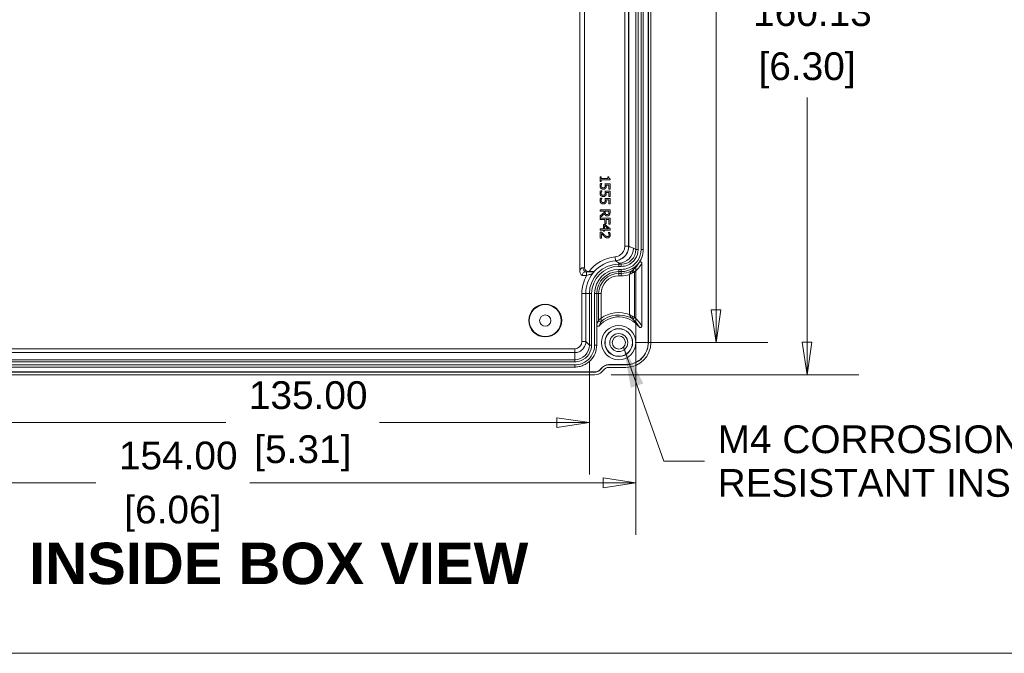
# Model space of a CAD drawing. Header units: millimetres. Extents: x 16 to 915, y 16 to 703.
# Tile 3 of 23: x 135 to 336, y 25 to 155. Entities that reach past the tile are written whole.
import ezdxf

# ---------------------------------------------------------------- set-up
doc = ezdxf.new("R2010")
doc.units = ezdxf.units.MM
doc.header["$LTSCALE"] = 3.333333
for name, color, linetype, lineweight in [('Dimension (ANSI)', 7, 'Continuous', 9), ('Sketch Geometry (ANSI)', 7, 'Continuous', 9), ('Symbol (ANSI)', 7, 'Continuous', 9), ('Visible (ANSI)', 7, 'Continuous', 9), ('Visible Narrow (ANSI)', 7, 'Continuous', 9)]:
    doc.layers.add(name, color=color, linetype=linetype, lineweight=lineweight)
doc.styles.add('Label Text (ANSI)', font='arialbd.ttf')
doc.styles.add('Note Text (ANSI)', font='arial.ttf')
doc.dimstyles.new('Default - mm (ANSI)', dxfattribs={"dimscale": 3.333333, "dimtxt": 1.7, "dimasz": 2, "dimexe": 3.175, "dimexo": 1, "dimgap": 0.8, "dimtad": 0, "dimtih": 1, "dimtoh": 1, "dimrnd": 1e-08, "dimzin": 4, "dimdsep": 46, "dimtxsty": 'Note Text (ANSI)', "dimblk": 'Filled-1', "dimcen": 0.09, "dimdle": 10, "dimclrd": 256, "dimclre": 256, "dimclrt": 256, "dimadec": 1, "dimazin": 0, "dimtfac": 1.792941, "dimtofl": 0, "dimtmove": 0, "dimatfit": 3, "dimfxl": 1, "dimtolj": 1, "dimtzin": 0, "dimlwd": -1, "dimlwe": -1, "dimarcsym": 0})
doc.dimstyles.new('Default - mm (ANSI)$7', dxfattribs={"dimscale": 3.333333, "dimtxt": 1.7, "dimasz": 2.5, "dimexe": 3.175, "dimexo": 1, "dimgap": 0.8, "dimtad": 0, "dimtih": 1, "dimtoh": 1, "dimrnd": 1e-08, "dimzin": 4, "dimdsep": 46, "dimtxsty": 'Note Text (ANSI)', "dimblk": 'Filled-1', "dimcen": 0.09, "dimdle": 10, "dimclrd": 256, "dimclre": 256, "dimclrt": 256, "dimadec": 1, "dimazin": 0, "dimtfac": 1.792941, "dimtofl": 0, "dimtmove": 0, "dimatfit": 3, "dimfxl": 1, "dimtolj": 1, "dimtzin": 0, "dimlwd": -1, "dimlwe": -1, "dimarcsym": 0})

# ---------------------------------------------------------------- blocks, each defined once
blk = doc.blocks.new('Filled-1')
at = {"color": 0}
for p, q in [((0, 0), (-1, 0.15)), ((-1, 0.15), (-1, -0.15)), ((-1, 0), (0, 0)), ((-1, -0.15), (0, 0))]:
    blk.add_line(p, q, dxfattribs=at)
at = {"color": 0, "flags": 128}
blk.add_lwpolyline([(-1, -0.15), (0, 0), (-1, 0.15), (-1, -0.15)], dxfattribs=at)
at = {"color": 0}
blk.add_solid([(-1, -0.15), (0, 0), (-1, 0.15), (-1, -0.15)], dxfattribs=at)
blk = doc.blocks.new('*D41')
at = {"layer": 'Defpoints', "color": 0, "transparency": 16777216}
for p in [(252.14, 242.43), (252.14, 82.3), (295.45, 82.3)]:
    blk.add_point(p, dxfattribs=at)
at = {"layer": 'Dimension (ANSI)', "transparency": 16777216}
for p, q in [((255.47, 242.43), (306.03, 242.43)), ((295.45, 235.77), (295.45, 162.62)), ((295.45, 88.97), (295.45, 138.9)), ((255.47, 82.3), (306.03, 82.3))]:
    blk.add_line(p, q, dxfattribs=at)
at = {"layer": 'Dimension (ANSI)', "transparency": 16777216, "xscale": 6.666666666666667, "yscale": 6.666666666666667, "zscale": 6.666666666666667}
for p, rotation in [((295.45, 242.43), 90), ((295.45, 82.3), 270)]:
    blk.add_blockref('Filled-1', p, dxfattribs=dict(at, rotation=rotation))
at = {"layer": 'Dimension (ANSI)', "transparency": 16777216, "attachment_point": 5, "style": 'Note Text (ANSI)'}
for s, insert, char_height in [('\\A1; 160.13', (295.45, 156.32), 5.6667), ('\\A1;[6.30]', (295.45, 144.46), 5.667)]:
    blk.add_mtext(s, dxfattribs=dict(at, insert=insert, char_height=char_height))
blk = doc.blocks.new('*D42')
at = {"layer": 'Defpoints', "color": 0, "transparency": 16777216}
for p in [(257.03, 235.87), (276.88, 235.87), (257.03, 88.87)]:
    blk.add_point(p, dxfattribs=at)
at = {"layer": 'Dimension (ANSI)', "transparency": 16777216}
for p, q in [((260.36, 235.87), (287.46, 235.87)), ((276.88, 229.2), (276.88, 184.99)), ((276.88, 95.54), (276.88, 161.27)), ((260.36, 88.87), (287.46, 88.87))]:
    blk.add_line(p, q, dxfattribs=at)
at = {"layer": 'Dimension (ANSI)', "transparency": 16777216, "xscale": 6.666666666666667, "yscale": 6.666666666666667, "zscale": 6.666666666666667}
for p, rotation in [((276.88, 235.87), 90), ((276.88, 88.87), 270)]:
    blk.add_blockref('Filled-1', p, dxfattribs=dict(at, rotation=rotation))
at = {"layer": 'Dimension (ANSI)', "transparency": 16777216, "attachment_point": 5, "style": 'Note Text (ANSI)'}
for s, insert, char_height in [('\\A1; 147.00', (276.88, 178.69), 5.6667), ('\\A1;[5.79]', (276.88, 166.83), 5.667)]:
    blk.add_mtext(s, dxfattribs=dict(at, insert=insert, char_height=char_height))
blk = doc.blocks.new('*D43')
at = {"layer": 'Defpoints', "color": 0, "transparency": 16777216}
for p in [(106.53, 107.87), (260.53, 107.87), (260.53, 60.21)]:
    blk.add_point(p, dxfattribs=at)
at = {"layer": 'Dimension (ANSI)', "transparency": 16777216}
for p, q in [((106.53, 104.53), (106.53, 49.63)), ((260.53, 104.53), (260.53, 49.63)), ((113.19, 60.21), (150.34, 60.21)), ((253.86, 60.21), (181.71, 60.21))]:
    blk.add_line(p, q, dxfattribs=at)
at = {"layer": 'Dimension (ANSI)', "transparency": 16777216, "xscale": 6.666666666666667, "yscale": 6.666666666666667, "zscale": 6.666666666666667, "rotation": 180}
blk.add_blockref('Filled-1', (106.53, 60.21), dxfattribs=at)
at = {"layer": 'Dimension (ANSI)', "transparency": 16777216, "xscale": 6.666666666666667, "yscale": 6.666666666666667, "zscale": 6.666666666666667}
blk.add_blockref('Filled-1', (260.53, 60.21), dxfattribs=at)
at = {"layer": 'Dimension (ANSI)', "transparency": 16777216, "attachment_point": 5, "style": 'Note Text (ANSI)'}
for s, insert, char_height in [('\\A1; 154.00', (166.03, 65.77), 5.6667), ('\\A1;[6.06]', (166.03, 53.91), 5.667)]:
    blk.add_mtext(s, dxfattribs=dict(at, insert=insert, char_height=char_height))
blk = doc.blocks.new('*D44')
at = {"layer": 'Defpoints', "color": 0, "transparency": 16777216}
for p in [(116.03, 88.37), (251.03, 88.37), (251.03, 72.53)]:
    blk.add_point(p, dxfattribs=at)
at = {"layer": 'Dimension (ANSI)', "transparency": 16777216}
for p, q in [((116.03, 85.04), (116.03, 61.95)), ((251.03, 85.04), (251.03, 61.95)), ((122.69, 72.53), (176.87, 72.53)), ((244.36, 72.53), (208.23, 72.53))]:
    blk.add_line(p, q, dxfattribs=at)
at = {"layer": 'Dimension (ANSI)', "transparency": 16777216, "xscale": 6.666666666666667, "yscale": 6.666666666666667, "zscale": 6.666666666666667, "rotation": 180}
blk.add_blockref('Filled-1', (116.03, 72.53), dxfattribs=at)
at = {"layer": 'Dimension (ANSI)', "transparency": 16777216, "xscale": 6.666666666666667, "yscale": 6.666666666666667, "zscale": 6.666666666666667}
blk.add_blockref('Filled-1', (251.03, 72.53), dxfattribs=at)
at = {"layer": 'Dimension (ANSI)', "transparency": 16777216, "attachment_point": 5, "style": 'Note Text (ANSI)'}
for s, insert, char_height in [('\\A1; 135.00', (192.55, 78.1), 5.6667), ('\\A1;[5.31]', (192.55, 66.24), 5.667)]:
    blk.add_mtext(s, dxfattribs=dict(at, insert=insert, char_height=char_height))
blk = doc.blocks.new('Borders Default Border')
at = {"layer": 'Sketch Geometry (ANSI)', "flags": 128}
blk.add_lwpolyline([(7.62, 7.62), (7.62, 208.28), (271.78, 208.28), (271.78, 7.62), (7.62, 7.62)], dxfattribs=at)

msp = doc.modelspace()

# ---------------------------------------------------------------- linework, layer by layer
at = {"layer": 'Visible (ANSI)'}
for p, q in [((263.0262, 88.8661), (263.0262, 235.8722)), ((263.0611, 88.8661), (263.0611, 235.8722)), ((263.5913, 235.8374), (263.5913, 88.9009)), ((249.0595, 103.6283), (249.0595, 221.11)), ((250.0368, 220.5776), (250.0368, 104.1607)), ((259.0595, 108.5529), (259.0595, 216.1854)), ((260.5262, 216.8705), (260.5262, 107.8678)), ((260.967, 216.8705), (260.967, 107.8678)), ((261.5854, 216.8705), (261.5854, 107.8678)), ((262.0262, 216.8705), (262.0262, 107.8678)), ((253.4461, 122.7523), (253.2419, 122.7523)), ((253.2419, 122.7523), (253.2419, 121.7766)), ((253.4461, 122.3892), (253.4461, 122.7523)), ((254.7865, 122.7523), (254.7865, 122.3892)), ((254.9696, 122.7523), (254.7865, 122.7523)), ((253.2419, 121.7766), (253.4461, 121.7766)), ((253.5969, 121.3876), (253.3132, 121.3876)), ((254.7865, 122.3892), (253.4461, 122.3892)), ((253.4461, 122.1315), (255.2484, 122.1315)), ((253.4461, 121.7766), (253.4461, 122.1315)), ((253.5969, 121.3682), (253.5969, 121.3876)), ((255.2419, 121.305), (254.2111, 121.305)), ((254.4737, 121.0473), (255.0069, 121.0473)), ((255.0069, 121.0473), (255.0069, 120.2077)), ((255.2419, 120.2077), (255.2419, 121.305)), ((255.2484, 122.1315), (255.2484, 122.339)), ((253.5969, 119.8868), (253.3132, 119.8868)), ((253.5969, 119.8674), (253.5969, 119.8868)), ((255.2419, 119.8042), (254.2111, 119.8042)), ((254.4737, 119.5465), (255.0069, 119.5465)), ((255.0069, 120.2077), (255.2419, 120.2077)), ((255.0069, 119.5465), (255.0069, 118.7069)), ((255.0069, 118.7069), (255.2419, 118.7069)), ((255.2419, 118.7069), (255.2419, 119.8042)), ((253.5969, 118.386), (253.3132, 118.386)), ((253.5969, 118.3666), (253.5969, 118.386)), ((255.2419, 118.3033), (254.2111, 118.3033)), ((254.4737, 118.0456), (255.0069, 118.0456)), ((255.0069, 118.0456), (255.0069, 117.2061)), ((255.0069, 117.2061), (255.2419, 117.2061)), ((255.2419, 117.2061), (255.2419, 118.3033)), ((253.2419, 115.9905), (253.2419, 115.7247)), ((255.2419, 115.9905), (253.2419, 115.9905)), ((253.2419, 115.7247), (254.0377, 115.7247)), ((254.0377, 115.42), (253.2419, 114.7879)), ((253.2419, 114.4427), (254.1123, 115.1542)), ((253.2419, 114.7879), (253.2419, 114.4427)), ((254.0377, 115.7247), (254.0377, 115.42)), ((254.2598, 115.4914), (254.2598, 115.7247)), ((254.2598, 115.7247), (255.0118, 115.7247)), ((255.0118, 115.7247), (255.0118, 115.4606)), ((255.2419, 115.4751), (255.2419, 115.9905)), ((253.2419, 114.2839), (253.2419, 114.0181)), ((255.2419, 114.2839), (253.2419, 114.2839)), ((253.2419, 114.0181), (254.2046, 114.0181)), ((253.9291, 112.9986), (253.9291, 112.1153)), ((254.2111, 112.9986), (253.9291, 112.9986)), ((254.1447, 112.1153), (254.1447, 112.7879)), ((254.1447, 112.7879), (254.9259, 112.1153)), ((254.2046, 114.0181), (254.2046, 113.1267)), ((254.2046, 113.1267), (254.4413, 113.1267)), ((255.2419, 112.104), (254.2111, 112.9986)), ((254.4413, 114.0181), (255.0053, 114.0181)), ((254.4413, 113.1267), (254.4413, 114.0181)), ((255.0053, 114.0181), (255.0053, 113.0878)), ((255.0053, 113.0878), (255.2419, 113.0878)), ((255.2419, 113.0878), (255.2419, 114.2839)), ((253.2419, 112.1153), (253.2419, 111.8576)), ((253.9291, 112.1153), (253.2419, 112.1153)), ((253.2419, 111.8576), (253.9291, 111.8576)), ((253.5256, 111.4055), (253.2419, 111.4055)), ((253.2419, 111.4055), (253.2419, 110.1721)), ((253.4737, 110.1721), (253.4737, 111.1542)), ((253.9291, 111.8576), (253.9291, 111.6194)), ((253.9291, 111.6194), (254.1447, 111.6194)), ((254.9259, 112.1153), (254.1447, 112.1153)), ((254.1447, 111.8576), (255.2419, 111.8576)), ((254.1447, 111.6194), (254.1447, 111.8576)), ((254.8789, 111.3633), (254.8789, 111.3487)), ((255.1641, 111.3633), (254.8789, 111.3633)), ((255.2419, 111.8576), (255.2419, 112.104)), ((253.2419, 110.1721), (253.4737, 110.1721)), ((257.5262, 104.8691), (257.0262, 104.8691)), ((261.7262, 105.0713), (261.7262, 92.2515)), ((250.9396, 103.3672), (250.9615, 103.3672)), ((251.98, 103.3535), (251.9869, 103.3382)), ((257.5262, 104.4283), (257.0262, 104.4283)), ((257.5262, 103.81), (257.0262, 103.81)), ((257.5262, 103.3691), (257.0262, 103.3691)), ((251.0262, 98.8691), (251.0262, 88.3687)), ((251.467, 98.8691), (251.467, 88.3687)), ((252.0854, 98.8691), (252.0854, 88.3687)), ((252.5262, 98.8691), (252.5262, 92.4971)), ((252.5262, 92.4971), (252.5262, 88.3687)), ((248.0271, 85.3691), (119.0253, 85.3691)), ((248.0271, 84.9283), (119.0253, 84.9283)), ((114.8978, 82.8691), (252.1545, 82.8691)), ((114.8978, 82.8342), (252.1545, 82.8342)), ((248.0271, 84.31), (119.0253, 84.31)), ((248.0271, 83.8691), (119.0253, 83.8691)), ((255.0262, 84.3691), (258.5292, 84.3691)), ((255.0262, 84.3342), (258.5292, 84.3342)), ((258.4944, 83.804), (255.0262, 83.804)), ((252.1364, 82.304), (114.9159, 82.304))]:
    msp.add_line(p, q, dxfattribs=at)
for centre, radius in [((242.0262, 93.3691), 3.3547), ((242.0262, 93.3691), 3.25), ((242.0262, 93.3691), 1.15), ((257.0262, 88.8691), 3.5), ((257.0262, 88.8691), 2.8321), ((257.0262, 88.8691), 2.805)]:
    msp.add_circle(centre, radius, dxfattribs=at)
for centre, radius, start, end in [((257.0262, 98.8691), 6, 90, 180), ((257.0262, 98.8691), 5.5592, 90, 180), ((257.0262, 98.8691), 4.9408, 90, 180), ((257.0262, 98.8691), 4.5, 90, 180), ((257.0262, 88.8691), 5.25, 37.554122, 139.179426), ((255.0262, 82.3691), 2, 90, 145.160514), ((255.0262, 82.3691), 1.9651, 90, 145.160514), ((255.0262, 82.3691), 1.4349, 90, 144.865247)]:
    msp.add_arc(centre, radius, start, end, dxfattribs=at)
for centre, major_axis, ratio, start_param, end_param in [((257.5243, 107.8696), (2.6855, -1.3423), 0.9992388, 5.17621932, 6.74640657), ((250.9471, 104.1674), (-0.91, -0.0293), 0.87871373, 6.25494373, 7.81741239), ((258.4882, 88.9071), (3.6106, -3.6106), 0.99878277, 5.49839613, 7.06797448), ((248.0271, 88.3687), (0.0009, -2.9995), 0.99984751, 6.28288146, 7.8536777)]:
    msp.add_ellipse(centre, major_axis=major_axis, ratio=ratio, start_param=start_param, end_param=end_param, dxfattribs=at)
for points, degree in [([(255.2484, 122.339), (255.0863, 122.352), (254.9696, 122.5465), (254.9696, 122.7523)], 2), ([(253.3132, 121.3876), (253.263, 121.2855), (253.1998, 121.0067), (253.1998, 120.8641)], 2), ([(253.1998, 120.8641), (253.1998, 120.7085), (253.3051, 120.4573), (253.3959, 120.373)], 2), ([(253.4316, 120.8593), (253.4316, 120.9419), (253.4623, 121.0732), (253.4899, 121.1526)], 2), ([(253.5531, 120.5708), (253.4899, 120.6259), (253.4316, 120.7782), (253.4316, 120.8593)], 2), ([(253.4899, 121.1526), (253.5158, 121.2223), (253.5742, 121.3374), (253.5969, 121.3682)], 2), ([(253.8789, 120.4687), (253.7719, 120.4687), (253.6131, 120.5205), (253.5531, 120.5708)], 2), ([(254.1674, 120.5821), (254.122, 120.527), (253.9858, 120.4687), (253.8789, 120.4687)], 2), ([(254.2598, 120.9095), (254.2598, 120.8074), (254.2176, 120.6388), (254.1674, 120.5821)], 2), ([(254.2111, 121.305), (254.2257, 121.2385), (254.2598, 121.0197), (254.2598, 120.9095)], 2), ([(254.3602, 120.4022), (254.4348, 120.4995), (254.485, 120.7118), (254.485, 120.8657)], 2), ([(254.485, 120.8657), (254.485, 120.9046), (254.4802, 120.9986), (254.4737, 121.0473)], 2), ([(253.3132, 119.8868), (253.263, 119.7847), (253.1998, 119.5059), (253.1998, 119.3633)], 2), ([(253.1998, 119.3633), (253.1998, 119.2077), (253.3051, 118.9565), (253.3959, 118.8722)], 2), ([(253.3959, 120.373), (253.4867, 120.2888), (253.733, 120.1964), (253.8773, 120.1964)], 2), ([(253.3959, 118.8722), (253.4867, 118.7879), (253.733, 118.6956), (253.8773, 118.6956)], 2), ([(253.4316, 119.3585), (253.4316, 119.4411), (253.4623, 119.5724), (253.4899, 119.6518)], 2), ([(253.5531, 119.07), (253.4899, 119.1251), (253.4316, 119.2774), (253.4316, 119.3585)], 2), ([(253.4899, 119.6518), (253.5158, 119.7215), (253.5742, 119.8366), (253.5969, 119.8674)], 2), ([(253.8789, 118.9679), (253.7719, 118.9679), (253.6131, 119.0197), (253.5531, 119.07)], 2), ([(253.8773, 120.1964), (254.0588, 120.1964), (254.2857, 120.3033), (254.3602, 120.4022)], 2), ([(253.8773, 118.6956), (254.0588, 118.6956), (254.2857, 118.8025), (254.3602, 118.9014)], 2), ([(254.1674, 119.0813), (254.122, 119.0262), (253.9858, 118.9679), (253.8789, 118.9679)], 2), ([(254.2598, 119.4087), (254.2598, 119.3066), (254.2176, 119.138), (254.1674, 119.0813)], 2), ([(254.2111, 119.8042), (254.2257, 119.7377), (254.2598, 119.5189), (254.2598, 119.4087)], 2), ([(254.3602, 118.9014), (254.4348, 118.9986), (254.485, 119.211), (254.485, 119.3649)], 2), ([(254.485, 119.3649), (254.485, 119.4038), (254.4802, 119.4978), (254.4737, 119.5465)], 2), ([(253.3132, 118.386), (253.263, 118.2839), (253.1998, 118.0051), (253.1998, 117.8625)], 2), ([(253.1998, 117.8625), (253.1998, 117.7069), (253.3051, 117.4557), (253.3959, 117.3714)], 2), ([(253.3959, 117.3714), (253.4867, 117.2871), (253.733, 117.1948), (253.8773, 117.1948)], 2), ([(253.4316, 117.8576), (253.4316, 117.9403), (253.4623, 118.0716), (253.4899, 118.151)], 2), ([(253.5531, 117.5691), (253.4899, 117.6243), (253.4316, 117.7766), (253.4316, 117.8576)], 2), ([(253.4899, 118.151), (253.5158, 118.2207), (253.5742, 118.3358), (253.5969, 118.3666)], 2), ([(253.8789, 117.467), (253.7719, 117.467), (253.6131, 117.5189), (253.5531, 117.5691)], 2), ([(253.8773, 117.1948), (254.0588, 117.1948), (254.2857, 117.3017), (254.3602, 117.4006)], 2), ([(254.1674, 117.5805), (254.122, 117.5254), (253.9858, 117.467), (253.8789, 117.467)], 2), ([(254.2598, 117.9079), (254.2598, 117.8058), (254.2176, 117.6372), (254.1674, 117.5805)], 2), ([(254.2111, 118.3033), (254.2257, 118.2369), (254.2598, 118.0181), (254.2598, 117.9079)], 2), ([(254.3602, 117.4006), (254.4348, 117.4978), (254.485, 117.7102), (254.485, 117.8641)], 2), ([(254.485, 117.8641), (254.485, 117.903), (254.4802, 117.997), (254.4737, 118.0456)], 2), ([(254.1123, 115.1542), (254.1836, 114.963), (254.4802, 114.7393), (254.699, 114.7393)], 2), ([(254.3635, 115.1299), (254.3003, 115.1931), (254.2598, 115.3763), (254.2598, 115.4914)], 2), ([(254.6779, 115.0165), (254.5742, 115.0165), (254.4186, 115.0716), (254.3635, 115.1299)], 2), ([(254.9437, 115.1429), (254.8999, 115.0781), (254.7654, 115.0165), (254.6779, 115.0165)], 2), ([(254.699, 114.7393), (254.8562, 114.7393), (255.0685, 114.8609), (255.1366, 114.9662)], 2), ([(255.0118, 115.4606), (255.0118, 115.3503), (254.981, 115.1996), (254.9437, 115.1429)], 2), ([(255.1366, 114.9662), (255.2046, 115.0716), (255.2419, 115.3033), (255.2419, 115.4751)], 2), ([(253.4737, 111.1542), (253.5596, 111.0619), (253.8546, 110.7523), (253.9923, 110.6259)], 2), ([(254.0069, 110.9225), (253.8821, 111.0359), (253.6504, 111.2726), (253.5256, 111.4055)], 2), ([(253.9923, 110.6259), (254.075, 110.5481), (254.2468, 110.4071), (254.3343, 110.3585)], 2), ([(254.72, 110.527), (254.5596, 110.527), (254.2581, 110.6939), (254.0069, 110.9225)], 2), ([(254.9713, 110.6259), (254.9307, 110.5789), (254.8043, 110.527), (254.72, 110.527)], 2), ([(254.7346, 110.2547), (254.9875, 110.2547), (255.2841, 110.5708), (255.2841, 110.8512)], 2), ([(254.8789, 111.3487), (254.9016, 111.3163), (254.9664, 111.211), (254.9891, 111.1542)], 2), ([(255.0523, 110.8706), (255.0523, 110.7961), (255.0118, 110.6729), (254.9713, 110.6259)], 2), ([(254.9891, 111.1542), (255.0166, 111.0878), (255.0523, 110.9419), (255.0523, 110.8706)], 2), ([(255.2841, 110.8512), (255.2841, 110.9841), (255.2046, 111.2807), (255.1641, 111.3633)], 2), ([(254.3343, 110.3585), (254.4186, 110.3098), (254.6163, 110.2547), (254.7346, 110.2547)], 2), ([(262.0262, 107.8678), (262.0262, 107.3152), (261.9244, 106.7677), (261.7262, 106.2525)], 3), ([(252.1545, 82.8342), (252.4012, 82.8343), (252.8931, 82.9555), (253.2724, 83.2893), (253.4133, 83.4918)], 3)]:
    msp.add_open_spline(points, degree=degree, dxfattribs=at)
for points, knots in [([(256.3574, 105.569), (256.7465, 105.6078), (257.1243, 105.7223), (257.8144, 106.0895), (258.1201, 106.3387), (258.5908, 106.9064), (258.7641, 107.2097), (258.9994, 107.8621), (259.0595, 108.2062), (259.0595, 108.5529)], [0, 0, 0, 0, 0.117306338, 0.117306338, 0.234519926, 0.234519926, 0.338543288, 0.338543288, 0.44257096, 0.44257096, 0.44257096, 0.44257096]), ([(261.5854, 107.8678), (261.5853, 107.0709), (261.1019, 105.479), (259.3863, 104.073), (258.0575, 103.81), (257.5262, 103.81)], [2.67837139, 2.67837139, 2.67837139, 2.67837139, 3.26719161, 3.85601183, 4.24855864, 4.24855864, 4.24855864, 4.24855864]), ([(260.967, 107.8678), (260.967, 107.1923), (260.5572, 105.8431), (259.1031, 104.6513), (257.9766, 104.4284), (257.5262, 104.4283)], [2.67837139, 2.67837139, 2.67837139, 2.67837139, 3.26719161, 3.85601183, 4.24855864, 4.24855864, 4.24855864, 4.24855864]), ([(261.1923, 105.2588), (261.0532, 105.0635), (260.8985, 104.8793), (260.3179, 104.291), (259.8289, 103.9585), (259.0118, 103.6106), (258.7225, 103.5205), (258.13, 103.3996), (257.8285, 103.3691), (257.5262, 103.3691)], [0.279225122, 0.279225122, 0.279225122, 0.279225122, 0.351460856, 0.351460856, 0.527187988, 0.527187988, 0.617881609, 0.617881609, 0.708575, 0.708575, 0.708575, 0.708575]), ([(261.7262, 106.2525), (261.7142, 106.2214), (261.7019, 106.1905), (261.5583, 105.8406), (261.3914, 105.5384), (261.1923, 105.2588)], [0.165765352, 0.165765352, 0.165765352, 0.165765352, 0.175756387, 0.175756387, 0.279225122, 0.279225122, 0.279225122, 0.279225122]), ([(261.7262, 105.0713), (261.7262, 105.1105), (261.7185, 105.1493), (261.6888, 105.2217), (261.667, 105.2546), (261.6122, 105.3101), (261.5796, 105.3322), (261.5079, 105.3627), (261.4694, 105.3708), (261.3913, 105.3717), (261.3526, 105.3646), (261.2895, 105.3397), (261.2645, 105.3253), (261.2235, 105.2933), (261.2068, 105.2769), (261.1923, 105.2588)], [0, 0, 0, 0, 0.0117546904, 0.0117546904, 0.0234757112, 0.0234757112, 0.0351712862, 0.0351712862, 0.0468641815, 0.0468641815, 0.0585784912, 0.0585784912, 0.0672020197, 0.0672020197, 0.0741870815, 0.0741870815, 0.0741870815, 0.0741870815]), ([(249.0595, 103.6283), (249.0595, 103.5262), (249.071, 103.4244), (249.1226, 103.1944), (249.1699, 103.0692), (249.3231, 102.783), (249.4334, 102.6523), (249.5328, 102.5523), (249.5341, 102.551), (249.5355, 102.5497)], [0, 0, 0, 0, 0.030636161, 0.030636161, 0.070678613, 0.070678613, 0.127822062, 0.127822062, 0.128581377, 0.128581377, 0.128581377, 0.128581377]), ([(251.98, 103.3535), (251.9793, 103.3551), (251.9514, 103.357), (251.8582, 103.3602), (251.7682, 103.3619), (251.5872, 103.3644), (251.4636, 103.3655), (251.235, 103.3668), (251.0867, 103.3672), (250.9615, 103.3672)], [0.268453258, 0.268453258, 0.268453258, 0.268453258, 0.295965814, 0.295965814, 0.329891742, 0.329891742, 0.36463693, 0.36463693, 0.402186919, 0.402186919, 0.402186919, 0.402186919]), ([(251.9869, 103.3382), (251.9875, 103.3369), (251.9838, 103.3307), (251.9631, 103.3022), (251.9403, 103.2733), (251.8566, 103.1679), (251.7921, 103.0859), (251.7403, 103.0176), (251.7396, 103.0167), (251.7389, 103.0158)], [0, 0, 0, 0, 0.0229941, 0.0229941, 0.058285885, 0.058285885, 0.113631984, 0.113631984, 0.11436988, 0.11436988, 0.11436988, 0.11436988]), ([(252.5262, 92.4971), (252.5262, 92.458), (252.5338, 92.4193), (252.5635, 92.347), (252.5852, 92.3141), (252.6401, 92.2585), (252.6727, 92.2364), (252.7446, 92.2058), (252.7832, 92.1976), (252.8613, 92.1966), (252.9001, 92.2038), (252.9588, 92.227), (252.9801, 92.2385), (253.0195, 92.2665), (253.0374, 92.2828), (253.0532, 92.301)], [0, 0, 0, 0, 0.0117248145, 0.0117248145, 0.0234458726, 0.0234458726, 0.0351632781, 0.0351632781, 0.0468792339, 0.0468792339, 0.0585967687, 0.0585967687, 0.0658374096, 0.0658374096, 0.0730784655, 0.0730784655, 0.0730784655, 0.0730784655]), ([(261.1883, 92.0691), (261.2122, 92.038), (261.2419, 92.0118), (261.3098, 91.9725), (261.3472, 91.9596), (261.4247, 91.949), (261.464, 91.9513), (261.5396, 91.9709), (261.575, 91.988), (261.6374, 92.0348), (261.6638, 92.064), (261.6976, 92.1207), (261.7082, 92.1456), (261.7225, 92.1976), (261.7262, 92.2245), (261.7262, 92.2515)], [0, 0, 0, 0, 0.0117718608, 0.0117718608, 0.0235227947, 0.0235227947, 0.0352432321, 0.0352432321, 0.0469412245, 0.0469412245, 0.0586376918, 0.0586376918, 0.066730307, 0.066730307, 0.0748275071, 0.0748275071, 0.0748275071, 0.0748275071]), ([(258.5292, 84.3691), (259.1154, 84.3691), (259.696, 84.4836), (260.7798, 84.9286), (261.2728, 85.2546), (262.1058, 86.0772), (262.4379, 86.5658), (262.7852, 87.3821), (262.8752, 87.6711), (262.9958, 88.2628), (263.0262, 88.5641), (263.0262, 88.8661)], [0, 0, 0, 0, 0.175860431, 0.175860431, 0.351499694, 0.351499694, 0.527073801, 0.527073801, 0.617651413, 0.617651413, 0.708255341, 0.708255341, 0.708255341, 0.708255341]), ([(258.5292, 84.3342), (259.4196, 84.3343), (261.1973, 84.8738), (262.7673, 86.7885), (263.0611, 88.2725), (263.0611, 88.8661)], [2.35680348, 2.35680348, 2.35680348, 2.35680348, 2.94539536, 3.53398724, 3.92638183, 3.92638183, 3.92638183, 3.92638183]), ([(252.5262, 88.3687), (252.5262, 87.7827), (252.4117, 87.2024), (251.9668, 86.1182), (251.6406, 85.6248), (250.8174, 84.7908), (250.3284, 84.4581), (249.5114, 84.1103), (249.2223, 84.0203), (248.6304, 83.8996), (248.3291, 83.8691), (248.0271, 83.8691)], [0, 0, 0, 0, 0.175789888, 0.175789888, 0.351572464, 0.351572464, 0.527336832, 0.527336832, 0.617948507, 0.617948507, 0.7085602, 0.7085602, 0.7085602, 0.7085602]), ([(252.0854, 88.3687), (252.0853, 87.5718), (251.6021, 85.9798), (249.887, 84.5732), (248.5583, 84.31), (248.0271, 84.31)], [1.57110026, 1.57110026, 1.57110026, 1.57110026, 2.16014885, 2.74919744, 3.1418965, 3.1418965, 3.1418965, 3.1418965]), ([(251.467, 88.3687), (251.467, 87.6932), (251.0573, 86.3438), (249.6036, 85.1515), (248.4774, 84.9284), (248.0271, 84.9283)], [1.57110026, 1.57110026, 1.57110026, 1.57110026, 2.16014885, 2.74919744, 3.1418965, 3.1418965, 3.1418965, 3.1418965]), ([(253.8527, 83.1949), (253.6954, 82.9713), (253.4959, 82.7806), (253.0977, 82.5265), (252.9156, 82.4438), (252.5335, 82.3323), (252.3354, 82.304), (252.1364, 82.304)], [0, 0, 0, 0, 0.082016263, 0.082016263, 0.141721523, 0.141721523, 0.20143062, 0.20143062, 0.20143062, 0.20143062]), ([(252.1545, 82.8691), (252.3494, 82.8691), (252.5425, 82.9072), (252.8558, 83.0355), (252.9803, 83.1089), (253.2043, 83.2886), (253.3027, 83.3939), (253.3847, 83.5117)], [0, 0, 0, 0, 0.058474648, 0.058474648, 0.101583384, 0.101583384, 0.144626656, 0.144626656, 0.144626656, 0.144626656])]:
    msp.add_open_spline(points, degree=3, knots=knots, dxfattribs=at)
at = {"layer": 'Visible Narrow (ANSI)'}
for p, q in [((258.2419, 216.1854), (258.2419, 108.5529)), ((259.0418, 108.5529), (259.0418, 216.1854)), ((258.2419, 108.5529), (259.0418, 108.5529)), ((259.0595, 108.5529), (259.0418, 108.5529)), ((260.5262, 107.8678), (260.0243, 108.1186)), ((260.5262, 107.8678), (260.967, 107.8678)), ((261.5854, 107.8678), (262.0262, 107.8678)), ((256.2762, 106.3825), (256.3557, 105.5866)), ((256.3574, 105.569), (256.3557, 105.5866)), ((257.0262, 105.1191), (257.5262, 104.8691)), ((257.0262, 104.8691), (257.0262, 105.1191)), ((257.0262, 104.8691), (257.0262, 104.4283)), ((257.5262, 104.8691), (257.5262, 104.4283)), ((249.5355, 102.5497), (250.4693, 102.5497)), ((250.0368, 104.1607), (249.686, 104.1494)), ((250.389, 103.3495), (250.9396, 103.3672)), ((250.4693, 103.3495), (250.389, 103.3495)), ((250.4693, 102.5497), (250.4693, 103.3495)), ((257.0262, 103.81), (257.0262, 103.3691)), ((257.0262, 103.3691), (257.0262, 102.9851)), ((257.5262, 102.9851), (257.0262, 102.9851)), ((257.0262, 102.9851), (257.0262, 102.4851)), ((257.0262, 102.4851), (257.5262, 102.4851)), ((257.5262, 103.81), (257.5262, 103.3691)), ((257.5262, 103.3691), (257.5262, 102.9851)), ((257.5262, 102.9851), (257.5262, 102.4851)), ((259.2065, 102.7541), (259.2065, 94.6026)), ((260.2059, 94.0527), (260.2059, 103.2684)), ((250.3068, 98.8691), (249.5069, 98.8691)), ((249.5069, 98.8691), (249.5069, 89.0886)), ((250.3068, 89.0886), (250.3068, 98.8691)), ((251.0262, 98.8691), (250.3068, 98.8691)), ((251.0262, 98.8691), (251.467, 98.8691)), ((252.0854, 98.8691), (252.5262, 98.8691)), ((252.5262, 98.8691), (252.9102, 98.8691)), ((252.9102, 98.8691), (252.9102, 93.4134)), ((252.9102, 98.8691), (253.4102, 98.8691)), ((253.4102, 93.824), (253.4102, 98.8691)), ((250.3068, 89.0886), (249.5069, 89.0886)), ((251.0262, 88.3687), (250.3068, 89.0886)), ((263.0611, 88.8661), (263.0262, 88.8661)), ((248.0269, 87.6084), (119.0255, 87.6084)), ((119.0255, 86.8089), (248.0269, 86.8089)), ((248.0269, 86.8089), (248.0269, 87.6084)), ((248.0269, 86.8089), (248.0271, 85.3691)), ((251.0262, 88.3687), (251.467, 88.3687)), ((252.0854, 88.3687), (252.5262, 88.3687)), ((248.0271, 85.3691), (248.0271, 84.9283)), ((248.0271, 84.31), (248.0271, 83.8691)), ((252.1545, 82.8691), (252.1545, 82.8342)), ((253.3847, 83.5117), (253.4133, 83.4918)), ((255.0262, 84.3691), (255.0262, 84.3342)), ((258.5292, 84.3691), (258.5292, 84.3342))]:
    msp.add_line(p, q, dxfattribs=at)
for radius in [1.8489, 1.3491]:
    msp.add_circle((257.0262, 88.8691), radius, dxfattribs=at)
for centre, radius, start, end in [((257.0262, 98.8691), 7.5507, 95.700164, 143.436075), ((257.0262, 98.8691), 6.7508, 95.700164, 138.373518), ((257.0262, 98.8691), 7.5193, 150.693748, 180), ((257.0262, 98.8691), 6.7194, 141.893589, 180), ((257.0262, 98.8691), 4.116, 90, 180), ((257.0262, 98.8691), 3.616, 90, 180), ((257.5262, 107.8691), 4.884, 270, 294.727018), ((257.5262, 107.8691), 5.384, 270, 288.185722), ((257.0262, 88.8691), 5.634, 63.276389, 130.021227), ((257.0262, 88.8691), 6.134, 69.178911, 126.121593)]:
    msp.add_arc(centre, radius, start, end, dxfattribs=at)
for centre, major_axis, ratio, start_param, end_param in [((257.0262, 108.1186), (-1.3413, -2.6834), 0.9992388, 0.46383034, 2.03401759), ((256.2868, 107.8691), (6.1593, 0), 0.96827041, 5.40208235, 5.79487745), ((249.7011, 102.5497), (0, -1.6), 0.5429557, 3.15904595, 3.97255335), ((250.4042, 102.5497), (-0.8687, 0), 0.92088544, 4.72984227, 6.28318531), ((250.389, 104.1494), (0.0257, -0.7996), 0.87871373, 4.6841474, 6.24661606), ((259.6946, 103.1605), (-0.1276, 0.2715), 0.66082865, 4.41132593, 6.27155799), ((259.9061, 103.2684), (-0.1872, 0.2344), 0.99900285, 4.03895847, 6.08645995), ((253.2102, 93.4134), (-0.2719, 0.1267), 0.9997867, 0.43622876, 2.70536389), ((259.6946, 94.1693), (-0.1369, -0.2669), 0.65446307, 0.01154186, 1.89469269), ((259.9061, 94.0527), (-0.1932, -0.2295), 0.99896016, 0.19259487, 2.26980578), ((248.0269, 89.0886), (0.0004, -1.4803), 0.99984751, 6.28288146, 7.8536777)]:
    msp.add_ellipse(centre, major_axis=major_axis, ratio=ratio, start_param=start_param, end_param=end_param, dxfattribs=at)
for points, knots in [([(258.2419, 108.5529), (258.2419, 108.4118), (258.2282, 108.2707), (258.1574, 107.9107), (258.0792, 107.696), (257.828, 107.2415), (257.6336, 107.0137), (257.0791, 106.5813), (256.6838, 106.4232), (256.2762, 106.3825)], [0, 0, 0, 0, 0.042332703, 0.042332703, 0.110065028, 0.110065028, 0.19811705, 0.19811705, 0.321004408, 0.321004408, 0.321004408, 0.321004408]), ([(256.3557, 105.5866), (256.9125, 105.6422), (257.4525, 105.8582), (258.2103, 106.4491), (258.4761, 106.7604), (258.8194, 107.3817), (258.9263, 107.6751), (259.023, 108.1672), (259.0418, 108.3601), (259.0418, 108.5529)], [-0.321004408, -0.321004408, -0.321004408, -0.321004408, -0.19811705, -0.19811705, -0.110065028, -0.110065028, -0.042332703, -0.042332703, 0, 0, 0, 0]), ([(260.0243, 108.1186), (259.8832, 108.1892), (259.742, 108.2565), (259.4204, 108.403), (259.24, 108.4803), (259.0595, 108.5529)], [1.73316802, 1.73316802, 1.73316802, 1.73316802, 2.94672412, 2.94672412, 4.49814772, 4.49814772, 4.49814772, 4.49814772]), ([(256.3574, 105.569), (256.4855, 105.4908), (256.612, 105.4093), (256.8344, 105.258), (256.9308, 105.1896), (257.0262, 105.1191)], [-4.50338556, -4.50338556, -4.50338556, -4.50338556, -2.94672412, -2.94672412, -1.73316802, -1.73316802, -1.73316802, -1.73316802]), ([(261.1806, 105.2424), (261.011, 104.9281), (260.8108, 104.6287), (260.3408, 104.0532), (260.0675, 103.7797), (259.7683, 103.5349)], [0.489061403, 0.489061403, 0.489061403, 0.489061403, 0.679115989, 0.679115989, 0.88110296, 0.88110296, 0.88110296, 0.88110296]), ([(251.9869, 103.3382), (251.9742, 103.3385), (251.9613, 103.3387), (251.7145, 103.3432), (251.4134, 103.3462), (250.8899, 103.349), (250.6796, 103.3495), (250.4693, 103.3495)], [0.199479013, 0.199479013, 0.199479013, 0.199479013, 0.205141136, 0.205141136, 0.306123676, 0.306123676, 0.369237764, 0.369237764, 0.369237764, 0.369237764]), ([(250.4693, 102.5497), (250.5996, 102.5946), (250.7327, 102.6418), (251.072, 102.7655), (251.2763, 102.8435), (251.6151, 102.9735), (251.7386, 103.0205), (251.7389, 103.0158)], [-0.369237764, -0.369237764, -0.369237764, -0.369237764, -0.306123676, -0.306123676, -0.205141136, -0.205141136, -0.097204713, -0.097204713, -0.097204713, -0.097204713]), ([(259.5691, 103.4329), (259.5499, 103.4236), (259.5321, 103.4071), (259.4877, 103.3537), (259.4626, 103.3112), (259.4093, 103.2097), (259.3812, 103.149), (259.3069, 102.9826), (259.2593, 102.8707), (259.208, 102.7574), (259.2073, 102.7558), (259.2065, 102.7541)], [0, 0, 0, 0, 0.0090766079, 0.0090766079, 0.0235991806, 0.0235991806, 0.0402603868, 0.0402603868, 0.0673968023, 0.0673968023, 0.0678057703, 0.0678057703, 0.0678057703, 0.0678057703]), ([(259.2065, 102.7541), (259.208, 102.755), (259.2094, 102.7559), (259.3073, 102.817), (259.4028, 102.8787), (259.5537, 102.9743), (259.611, 103.0101), (259.7169, 103.0726), (259.7656, 103.1), (259.8444, 103.1379), (259.8745, 103.1508), (259.9038, 103.1605)], [-0.0678057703, -0.0678057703, -0.0678057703, -0.0678057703, -0.0673968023, -0.0673968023, -0.0402603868, -0.0402603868, -0.0235991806, -0.0235991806, -0.0090766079, -0.0090766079, 0, 0, 0, 0]), ([(259.7683, 103.5349), (259.7661, 103.5331), (259.7554, 103.5269), (259.7161, 103.5057), (259.6859, 103.4899), (259.6246, 103.4594), (259.5981, 103.4465), (259.5691, 103.4329)], [-0.0547857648, -0.0547857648, -0.0547857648, -0.0547857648, -0.0352558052, -0.0352558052, -0.0135599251, -0.0135599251, 0, 0, 0, 0]), ([(259.9038, 103.1605), (259.9477, 103.1749), (259.9879, 103.1885), (260.0809, 103.2208), (260.1268, 103.2376), (260.1863, 103.26), (260.2027, 103.2666), (260.2059, 103.2684)], [0, 0, 0, 0, 0.0135599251, 0.0135599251, 0.0352558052, 0.0352558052, 0.0547857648, 0.0547857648, 0.0547857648, 0.0547857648]), ([(259.9038, 94.1693), (259.8746, 94.1798), (259.8449, 94.1935), (259.7671, 94.2335), (259.7192, 94.2621), (259.6141, 94.328), (259.5566, 94.3661), (259.4519, 94.4366), (259.4043, 94.469), (259.3067, 94.5353), (259.2567, 94.5691), (259.2065, 94.6026)], [-0.0689797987, -0.0689797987, -0.0689797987, -0.0689797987, -0.0598731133, -0.0598731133, -0.0453024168, -0.0453024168, -0.0281388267, -0.0281388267, -0.0140674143, -0.0140674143, 0.0004917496, 0.0004917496, 0.0004917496, 0.0004917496]), ([(259.2065, 94.6026), (259.2316, 94.5428), (259.2561, 94.4829), (259.3031, 94.3675), (259.3257, 94.3118), (259.3755, 94.1931), (259.4028, 94.1304), (259.4548, 94.0268), (259.4792, 93.9836), (259.5228, 93.9288), (259.5405, 93.9116), (259.5597, 93.9014)], [-0.0004917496, -0.0004917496, -0.0004917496, -0.0004917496, 0.0140674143, 0.0140674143, 0.0281388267, 0.0281388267, 0.0453024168, 0.0453024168, 0.0598731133, 0.0598731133, 0.0689797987, 0.0689797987, 0.0689797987, 0.0689797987]), ([(252.9102, 93.4134), (252.8458, 93.2752), (252.7813, 93.1307), (252.6533, 92.8269), (252.5897, 92.668), (252.5262, 92.4971)], [-4.43157123, -4.43157123, -4.43157123, -4.43157123, -2.21578561, -2.21578561, -0.03000941, -0.03000941, -0.03000941, -0.03000941]), ([(253.4102, 93.824), (253.3729, 93.7947), (253.3358, 93.7652), (253.264, 93.7077), (253.2294, 93.6797), (253.1624, 93.625), (253.1299, 93.5984), (253.078, 93.5553), (253.0581, 93.5387), (253.0167, 93.504), (252.9953, 93.486), (252.9606, 93.4565), (252.9467, 93.4447), (252.9263, 93.4273), (252.9191, 93.4211), (252.912, 93.415), (252.9104, 93.4136), (252.9102, 93.4134)], [-0.0531203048, -0.0531203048, -0.0531203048, -0.0531203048, -0.0432500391, -0.0432500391, -0.0338122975, -0.0338122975, -0.0246310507, -0.0246310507, -0.0187261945, -0.0187261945, -0.0118687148, -0.0118687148, -0.0065937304, -0.0065937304, -0.0025360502, -0.0025360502, 0, 0, 0, 0]), ([(253.0532, 92.301), (253.1107, 92.4649), (253.1684, 92.6177), (253.2851, 92.9104), (253.344, 93.0499), (253.4031, 93.1837)], [0.03000941, 0.03000941, 0.03000941, 0.03000941, 2.21578561, 2.21578561, 4.43157123, 4.43157123, 4.43157123, 4.43157123]), ([(253.4031, 93.1837), (253.4031, 93.184), (253.4031, 93.186), (253.4029, 93.1952), (253.4028, 93.2045), (253.4025, 93.2308), (253.4023, 93.2487), (253.4019, 93.2934), (253.4018, 93.3209), (253.4017, 93.3741), (253.4018, 93.3997), (253.4021, 93.4663), (253.4025, 93.5078), (253.4038, 93.5935), (253.4047, 93.6378), (253.407, 93.7293), (253.4085, 93.7766), (253.4102, 93.824)], [0, 0, 0, 0, 0.0025360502, 0.0025360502, 0.0065937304, 0.0065937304, 0.0118687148, 0.0118687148, 0.0187261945, 0.0187261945, 0.0246310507, 0.0246310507, 0.0338122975, 0.0338122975, 0.0432500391, 0.0432500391, 0.0531203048, 0.0531203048, 0.0531203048, 0.0531203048]), ([(259.5597, 93.9014), (259.6082, 93.8765), (259.6501, 93.8539), (259.7292, 93.81), (259.7569, 93.7935), (259.7604, 93.7905)], [-0.0550023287, -0.0550023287, -0.0550023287, -0.0550023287, -0.0322449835, -0.0322449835, 0, 0, 0, 0]), ([(259.7604, 93.7905), (260.0546, 93.5378), (260.3258, 93.2607), (260.8011, 92.682), (261.008, 92.3825), (261.1883, 92.0691)], [-0.855348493, -0.855348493, -0.855348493, -0.855348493, -0.680541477, -0.680541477, -0.515053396, -0.515053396, -0.515053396, -0.515053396]), ([(260.2059, 94.0527), (260.2005, 94.0558), (260.159, 94.0732), (260.0398, 94.1194), (259.9767, 94.1431), (259.9038, 94.1693)], [0, 0, 0, 0, 0.0322449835, 0.0322449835, 0.0550023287, 0.0550023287, 0.0550023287, 0.0550023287]), ([(261.7262, 92.2515), (261.5334, 92.5813), (261.3123, 92.8957), (260.806, 93.5013), (260.5178, 93.7902), (260.2059, 94.0527)], [0.514974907, 0.514974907, 0.514974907, 0.514974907, 0.680541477, 0.680541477, 0.855348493, 0.855348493, 0.855348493, 0.855348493]), ([(248.0269, 86.8089), (248.2548, 86.8089), (248.4827, 86.8433), (249.0489, 87.0184), (249.3706, 87.2112), (249.9671, 87.8011), (250.1962, 88.2421), (250.2961, 88.8348), (250.3068, 88.9617), (250.3068, 89.0886)], [-0.00030385, -0.00030385, -0.00030385, -0.00030385, 0.29965041, 0.29965041, 0.77957721, 0.77957721, 1.40348206, 1.40348206, 1.57049239, 1.57049239, 1.57049239, 1.57049239])]:
    msp.add_open_spline(points, degree=3, knots=knots, dxfattribs=at)

# ---------------------------------------------------------------- block references
at = {"xscale": 3.333333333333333, "yscale": 3.333333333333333, "zscale": 3.333333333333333}
msp.add_blockref('Borders Default Border', (0, 0), dxfattribs=at)

# ---------------------------------------------------------------- texts
at = {"layer": 'Symbol (ANSI)', "insert": (277.2107, 64.6202), "char_height": 5.666667, "width": 80.957325, "attachment_point": 4, "line_spacing_factor": 0.944221, "style": 'Note Text (ANSI)'}
msp.add_mtext('\\fArial|b0|i0;M4 CORROSION\\P\\fArial|b0|i0;RESISTANT INSERTS\\P', dxfattribs=at)
at = {"layer": 'Symbol (ANSI)', "insert": (136.7195, 39.4127), "char_height": 8.466667, "attachment_point": 7, "style": 'Label Text (ANSI)'}
msp.add_mtext('INSIDE BOX VIEW', dxfattribs=at)

# ---------------------------------------------------------------- dimensions: what is measured, and where the dimension line sits
at = {"layer": 'Dimension (ANSI)'}
for base, p1, p2, angle, text, override, picture, middle in [((295.4476, 82.304), (252.1364, 242.4343), (252.1364, 82.304), 90, ' <>\\X[6.30]', {"dimgap": 0.8, "dimdec": 2, "dimpost": '\\X', "dimtol": 0, "dimlim": 0, "dimtp": 0, "dimtm": 0, "dimtdec": 2, "dimatfit": 1}, '*D41', (295.4476, 150.7595)), ((276.8754, 235.8691), (257.0262, 88.8691), (257.0262, 235.8691), 90, ' <>\\X[5.79]', {"dimgap": 0.8, "dimdec": 2, "dimpost": '\\X', "dimtol": 0, "dimlim": 0, "dimtp": 0, "dimtm": 0, "dimtdec": 2, "dimatfit": 1}, '*D42', (276.8754, 173.1278)), ((260.5262, 60.2118), (106.5262, 107.8678), (260.5262, 107.8678), 180, ' <>\\X[6.06]', {"dimgap": 0.8, "dimtih": 0, "dimtoh": 0, "dimdec": 2, "dimpost": '\\X', "dimtol": 0, "dimlim": 0, "dimtp": 0, "dimtm": 0, "dimtdec": 2, "dimatfit": 1}, '*D43', (166.0276, 60.2118)), ((251.0262, 72.5344), (116.0262, 88.3687), (251.0262, 88.3687), 180, ' <>\\X[5.31]', {"dimgap": 0.8, "dimtih": 0, "dimtoh": 0, "dimdec": 2, "dimpost": '\\X', "dimtol": 0, "dimlim": 0, "dimtp": 0, "dimtm": 0, "dimtdec": 2, "dimatfit": 1}, '*D44', (192.5496, 72.5344))]:
    dim = msp.add_linear_dim(base=base, p1=p1, p2=p2, angle=angle, text=text, dimstyle='Default - mm (ANSI)', override=override, dxfattribs=at)
    dim.commit()
    dim.dimension.update_dxf_attribs({"geometry": picture, "text_midpoint": middle, "dimtype": 160})

# ---------------------------------------------------------------- leaders
at = {"layer": 'Symbol (ANSI)', "annotation_type": 0, "has_hookline": 1, "hookline_direction": 0, "text_width": 79.8977}
msp.add_leader([(258.0042, 87.9399), (266.2107, 64.6202), (274.5441, 64.6202)], dimstyle='Default - mm (ANSI)$7', override={"dimtad": 0}, dxfattribs=at)

doc.saveas('drawing.dxf')
